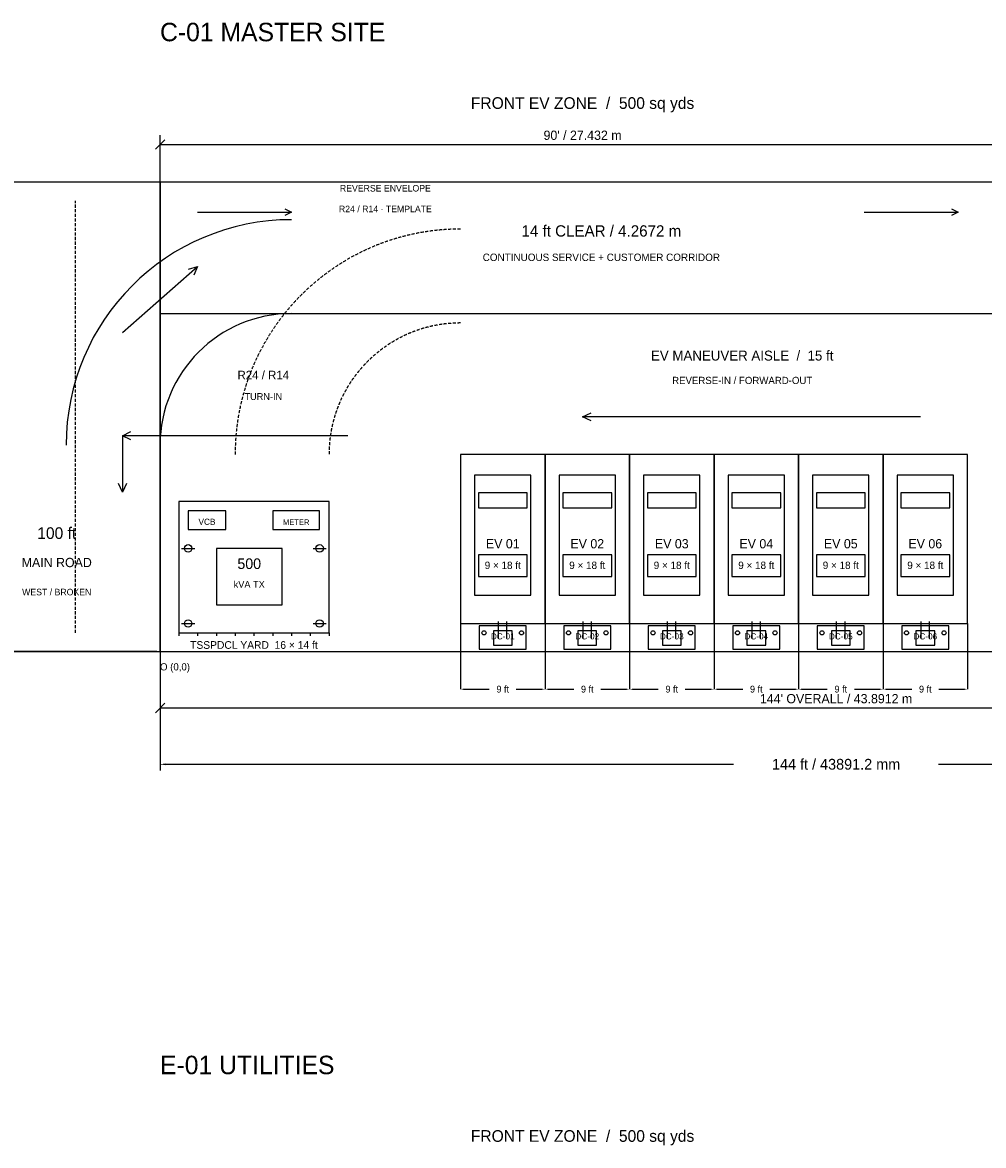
# Model space of a CAD drawing. Header units: millimetres. Extents: x -30480 to 47444, y -68489 to 20423.
# Tile 5 of 6: x -4466 to 26732, y -16031 to 20423. Entities that reach past the tile are written whole.
import ezdxf
from ezdxf.enums import TextEntityAlignment as Align

# ---------------------------------------------------------------- set-up
doc = ezdxf.new("R2010")
doc.units = ezdxf.units.MM
doc.linetypes.add('DASHED', pattern=[150, 100, -50])
for name, color, linetype, lineweight, true_color in [('DIMENSIONS', 8, 'Continuous', 25, 0x526765), ('DRIVEWAY_14FT', 4, 'Continuous', 25, 0x15796f), ('EARTHING', 3, 'Continuous', 25, 0x63825c), ('EV_BAYS', 3, 'Continuous', 25, 0x15796f), ('FURNITURE', 8, 'Continuous', 25, 0x526765), ('PLOT_BOUNDARY', 7, 'Continuous', 25, 0x183335), ('ROAD', 8, 'Continuous', 25, 0x526765), ('SWEPT_PATH_ARCS', 30, 'Continuous', 25, 0xb8562d), ('TEXT', 7, 'Continuous', 25, 0x183335), ('TSSPDCL_YARD', 30, 'Continuous', 25, 0xb8562d)]:
    doc.layers.add(name, color=color, linetype=linetype, lineweight=lineweight, true_color=true_color)
doc.dimstyles.get("Standard").update_dxf_attribs({"dimtxt": 2.5, "dimasz": 2.5, "dimexe": 1.25, "dimexo": 0.625, "dimtad": 1, "dimcen": 2.5, "dimazin": 3, "dimtfac": 1, "dimtmove": 0, "dimatfit": 3})

# ---------------------------------------------------------------- blocks, each defined once
blk = doc.blocks.new('_CLOSEDFILLED')
at = {"color": 0, "linetype": 'BYBLOCK'}
blk.add_solid([(-1, 0.16), (0, 0), (-1, -0.16)], dxfattribs=at)
blk = doc.blocks.new('*D1')
for p, q in [((0, -100), (0, -3857.6)), ((43891.2, -100), (43891.2, -3857.6)), ((180, -3657.6), (18620.6, -3657.6)), ((25270.6, -3657.6), (43711.2, -3657.6))]:
    blk.add_line(p, q)
at = {"layer": 'Defpoints'}
for p in [(0, 0), (43891.2, 0), (0, -3657.6)]:
    blk.add_point(p, dxfattribs=at)
at = {"layer": 'DIMENSIONS', "xscale": 180, "yscale": 180, "rotation": 180}
blk.add_blockref('_CLOSEDFILLED', (0, -3657.6), dxfattribs=at)
at = {"layer": 'DIMENSIONS', "xscale": 180, "yscale": 180}
blk.add_blockref('_CLOSEDFILLED', (43891.2, -3657.6), dxfattribs=at)
at = {"layer": 'DIMENSIONS', "insert": (21945.6, -3657.6), "char_height": 350, "attachment_point": 5}
blk.add_mtext('144 ft / 43891.2 mm', dxfattribs=at)
blk = doc.blocks.new('*D2')
for p, q in [((-100, 15240), (-8734.4, 15240)), ((-8534.4, 10770), (-8534.4, 15060)), ((-8534.4, 180), (-8534.4, 4470)), ((-100, 0), (-8734.4, 0))]:
    blk.add_line(p, q)
at = {"layer": 'Defpoints'}
for p in [(0, 15240), (-8534.4, 0), (0, 0)]:
    blk.add_point(p, dxfattribs=at)
at = {"layer": 'DIMENSIONS', "xscale": 180, "yscale": 180}
for p, rotation in [((-8534.4, 15240), 90), ((-8534.4, 0), 270)]:
    blk.add_blockref('_CLOSEDFILLED', p, dxfattribs=dict(at, rotation=rotation))
at = {"layer": 'DIMENSIONS', "insert": (-8534.4, 7620), "char_height": 350, "attachment_point": 5, "rotation": 90}
blk.add_mtext('50 ft / 15240.0 mm', dxfattribs=at)
blk = doc.blocks.new('*D4')
for p, q in [((9753.6, 914.4), (9753.6, -1219.2)), ((12496.8, 914.4), (12496.8, -1219.2)), ((9853.6, -1219.2), (10685.2, -1219.2)), ((11565.2, -1219.2), (12396.8, -1219.2))]:
    blk.add_line(p, q)
at = {"layer": 'Defpoints'}
for p in [(9753.6, 914.4), (12496.8, 914.4), (9753.6, -1219.2)]:
    blk.add_point(p, dxfattribs=at)
at = {"layer": 'DIMENSIONS', "xscale": 100, "yscale": 100, "rotation": 180}
blk.add_blockref('_CLOSEDFILLED', (9753.6, -1219.2), dxfattribs=at)
at = {"layer": 'DIMENSIONS', "xscale": 100, "yscale": 100}
blk.add_blockref('_CLOSEDFILLED', (12496.8, -1219.2), dxfattribs=at)
at = {"layer": 'DIMENSIONS', "insert": (11125.2, -1219.2), "char_height": 220, "attachment_point": 5}
blk.add_mtext('9 ft', dxfattribs=at)
blk = doc.blocks.new('*D5')
for p, q in [((12496.8, 914.4), (12496.8, -1219.2)), ((15240, 914.4), (15240, -1219.2)), ((12596.8, -1219.2), (13428.4, -1219.2)), ((14308.4, -1219.2), (15140, -1219.2))]:
    blk.add_line(p, q)
at = {"layer": 'Defpoints'}
for p in [(12496.8, 914.4), (15240, 914.4), (12496.8, -1219.2)]:
    blk.add_point(p, dxfattribs=at)
at = {"layer": 'DIMENSIONS', "xscale": 100, "yscale": 100, "rotation": 180}
blk.add_blockref('_CLOSEDFILLED', (12496.8, -1219.2), dxfattribs=at)
at = {"layer": 'DIMENSIONS', "xscale": 100, "yscale": 100}
blk.add_blockref('_CLOSEDFILLED', (15240, -1219.2), dxfattribs=at)
at = {"layer": 'DIMENSIONS', "insert": (13868.4, -1219.2), "char_height": 220, "attachment_point": 5}
blk.add_mtext('9 ft', dxfattribs=at)
blk = doc.blocks.new('*D6')
for p, q in [((15240, 914.4), (15240, -1219.2)), ((17983.2, 914.4), (17983.2, -1219.2)), ((15340, -1219.2), (16171.6, -1219.2)), ((17051.6, -1219.2), (17883.2, -1219.2))]:
    blk.add_line(p, q)
at = {"layer": 'Defpoints'}
for p in [(15240, 914.4), (17983.2, 914.4), (15240, -1219.2)]:
    blk.add_point(p, dxfattribs=at)
at = {"layer": 'DIMENSIONS', "xscale": 100, "yscale": 100, "rotation": 180}
blk.add_blockref('_CLOSEDFILLED', (15240, -1219.2), dxfattribs=at)
at = {"layer": 'DIMENSIONS', "xscale": 100, "yscale": 100}
blk.add_blockref('_CLOSEDFILLED', (17983.2, -1219.2), dxfattribs=at)
at = {"layer": 'DIMENSIONS', "insert": (16611.6, -1219.2), "char_height": 220, "attachment_point": 5}
blk.add_mtext('9 ft', dxfattribs=at)
blk = doc.blocks.new('*D7')
for p, q in [((17983.2, 914.4), (17983.2, -1219.2)), ((20726.4, 914.4), (20726.4, -1219.2)), ((18083.2, -1219.2), (18914.8, -1219.2)), ((19794.8, -1219.2), (20626.4, -1219.2))]:
    blk.add_line(p, q)
at = {"layer": 'Defpoints'}
for p in [(17983.2, 914.4), (20726.4, 914.4), (17983.2, -1219.2)]:
    blk.add_point(p, dxfattribs=at)
at = {"layer": 'DIMENSIONS', "xscale": 100, "yscale": 100, "rotation": 180}
blk.add_blockref('_CLOSEDFILLED', (17983.2, -1219.2), dxfattribs=at)
at = {"layer": 'DIMENSIONS', "xscale": 100, "yscale": 100}
blk.add_blockref('_CLOSEDFILLED', (20726.4, -1219.2), dxfattribs=at)
at = {"layer": 'DIMENSIONS', "insert": (19354.8, -1219.2), "char_height": 220, "attachment_point": 5}
blk.add_mtext('9 ft', dxfattribs=at)
blk = doc.blocks.new('*D8')
for p, q in [((20726.4, 914.4), (20726.4, -1219.2)), ((23469.6, 914.4), (23469.6, -1219.2)), ((20826.4, -1219.2), (21658, -1219.2)), ((22538, -1219.2), (23369.6, -1219.2))]:
    blk.add_line(p, q)
at = {"layer": 'Defpoints'}
for p in [(20726.4, 914.4), (23469.6, 914.4), (20726.4, -1219.2)]:
    blk.add_point(p, dxfattribs=at)
at = {"layer": 'DIMENSIONS', "xscale": 100, "yscale": 100, "rotation": 180}
blk.add_blockref('_CLOSEDFILLED', (20726.4, -1219.2), dxfattribs=at)
at = {"layer": 'DIMENSIONS', "xscale": 100, "yscale": 100}
blk.add_blockref('_CLOSEDFILLED', (23469.6, -1219.2), dxfattribs=at)
at = {"layer": 'DIMENSIONS', "insert": (22098, -1219.2), "char_height": 220, "attachment_point": 5}
blk.add_mtext('9 ft', dxfattribs=at)
blk = doc.blocks.new('*D9')
for p, q in [((23469.6, 914.4), (23469.6, -1219.2)), ((26212.8, 914.4), (26212.8, -1219.2)), ((23569.6, -1219.2), (24401.2, -1219.2)), ((25281.2, -1219.2), (26112.8, -1219.2))]:
    blk.add_line(p, q)
at = {"layer": 'Defpoints'}
for p in [(23469.6, 914.4), (26212.8, 914.4), (23469.6, -1219.2)]:
    blk.add_point(p, dxfattribs=at)
at = {"layer": 'DIMENSIONS', "xscale": 100, "yscale": 100, "rotation": 180}
blk.add_blockref('_CLOSEDFILLED', (23469.6, -1219.2), dxfattribs=at)
at = {"layer": 'DIMENSIONS', "xscale": 100, "yscale": 100}
blk.add_blockref('_CLOSEDFILLED', (26212.8, -1219.2), dxfattribs=at)
at = {"layer": 'DIMENSIONS', "insert": (24841.2, -1219.2), "char_height": 220, "attachment_point": 5}
blk.add_mtext('9 ft', dxfattribs=at)

msp = doc.modelspace()

# ---------------------------------------------------------------- linework, layer by layer
at = {"layer": 'DIMENSIONS'}
for p, q in [((-152.4, 16306.8), (152.4, 16611.6)), ((0, 15240), (0, 16764)), ((0, 16459.2), (27432, 16459.2)), ((0, 0), (0, -2133.6)), ((-152.4, -1981.2), (152.4, -1676.4)), ((0, -1828.8), (43891.2, -1828.8))]:
    msp.add_line(p, q, dxfattribs=at)
at = {"layer": 'DRIVEWAY_14FT'}
for p, q in [((1219.2, 14264.64), (4267.2, 14264.64)), ((22860, 14264.64), (25908, 14264.64)), ((-1219.2, 10363.2), (1219.2, 12496.8))]:
    msp.add_line(p, q, dxfattribs=at)
msp.add_lwpolyline([(0, 10972.8), (43891.2, 10972.8), (43891.2, 15240), (0, 15240)], close=True, dxfattribs=at)
for points in [[(4047.635, 14370.702), (4267.2, 14264.64), (4047.635, 14158.578)], [(25688.435, 14370.702), (25908, 14264.64), (25688.435, 14158.578)], [(925.348, 12415.844), (1219.2, 12496.8), (1099.953, 12216.295)]]:
    msp.add_lwpolyline(points, dxfattribs=at)
at = {"layer": 'EARTHING'}
for p, q in [((701.04, 3352.8), (1127.76, 3352.8)), ((4968.24, 3352.8), (5394.96, 3352.8)), ((701.04, 914.4), (1127.76, 914.4)), ((4968.24, 914.4), (5394.96, 914.4))]:
    msp.add_line(p, q, dxfattribs=at)
for centre in [(914.4, 3352.8), (5181.6, 3352.8), (914.4, 914.4), (5181.6, 914.4)]:
    msp.add_circle(centre, 121.92, dxfattribs=at)
at = {"layer": 'EV_BAYS'}
for p, q in [((24688.8, 7620), (13716, 7620)), ((6096, 7010.4), (-1219.2, 7010.4)), ((-1219.2, 7010.4), (-1219.2, 5181.6)), ((10988.04, 426.72), (10988.04, 975.36)), ((11262.36, 426.72), (11262.36, 975.36)), ((13731.24, 426.72), (13731.24, 975.36)), ((14005.56, 426.72), (14005.56, 975.36)), ((16474.44, 426.72), (16474.44, 975.36)), ((16748.76, 426.72), (16748.76, 975.36)), ((19217.64, 426.72), (19217.64, 975.36)), ((19491.96, 426.72), (19491.96, 975.36)), ((21960.84, 426.72), (21960.84, 975.36)), ((22235.16, 426.72), (22235.16, 975.36)), ((24704.04, 426.72), (24704.04, 975.36)), ((24978.36, 426.72), (24978.36, 975.36))]:
    msp.add_line(p, q, dxfattribs=at)
for points in [[(13990.456, 7487.423), (13716, 7620), (13990.456, 7752.577)], [(-944.744, 6877.823), (-1219.2, 7010.4), (-944.744, 7142.977)], [(-1086.623, 5456.056), (-1219.2, 5181.6), (-1351.777, 5456.056)]]:
    msp.add_lwpolyline(points, dxfattribs=at)
for points in [[(9753.6, 914.4), (12496.8, 914.4), (12496.8, 6400.8), (9753.6, 6400.8)], [(12496.8, 914.4), (15240, 914.4), (15240, 6400.8), (12496.8, 6400.8)], [(15240, 914.4), (17983.2, 914.4), (17983.2, 6400.8), (15240, 6400.8)], [(17983.2, 914.4), (20726.4, 914.4), (20726.4, 6400.8), (17983.2, 6400.8)], [(20726.4, 914.4), (23469.6, 914.4), (23469.6, 6400.8), (20726.4, 6400.8)], [(23469.6, 914.4), (26212.8, 914.4), (26212.8, 6400.8), (23469.6, 6400.8)], [(10363.2, 76.2), (11887.2, 76.2), (11887.2, 838.2), (10363.2, 838.2)], [(13106.4, 76.2), (14630.4, 76.2), (14630.4, 838.2), (13106.4, 838.2)], [(15849.6, 76.2), (17373.6, 76.2), (17373.6, 838.2), (15849.6, 838.2)], [(18592.8, 76.2), (20116.8, 76.2), (20116.8, 838.2), (18592.8, 838.2)], [(21336, 76.2), (22860, 76.2), (22860, 838.2), (21336, 838.2)], [(24079.2, 76.2), (25603.2, 76.2), (25603.2, 838.2), (24079.2, 838.2)], [(10820.4, 213.36), (11430, 213.36), (11430, 670.56), (10820.4, 670.56)], [(13563.6, 213.36), (14173.2, 213.36), (14173.2, 670.56), (13563.6, 670.56)], [(16306.8, 213.36), (16916.4, 213.36), (16916.4, 670.56), (16306.8, 670.56)], [(19050, 213.36), (19659.6, 213.36), (19659.6, 670.56), (19050, 670.56)], [(21793.2, 213.36), (22402.8, 213.36), (22402.8, 670.56), (21793.2, 670.56)], [(24536.4, 213.36), (25146, 213.36), (25146, 670.56), (24536.4, 670.56)]]:
    msp.add_lwpolyline(points, close=True, dxfattribs=at)
for centre in [(10515.6, 609.6), (11734.8, 609.6), (13258.8, 609.6), (14478, 609.6), (16002, 609.6), (17221.2, 609.6), (18745.2, 609.6), (19964.4, 609.6), (21488.4, 609.6), (22707.6, 609.6), (24231.6, 609.6), (25450.8, 609.6)]:
    msp.add_circle(centre, 67.056, dxfattribs=at)
at = {"layer": 'FURNITURE'}
for points in [[(10210.8, 1828.8), (12039.6, 1828.8), (12039.6, 5730.24), (10210.8, 5730.24)], [(12954, 1828.8), (14782.8, 1828.8), (14782.8, 5730.24), (12954, 5730.24)], [(15697.2, 1828.8), (17526, 1828.8), (17526, 5730.24), (15697.2, 5730.24)], [(18440.4, 1828.8), (20269.2, 1828.8), (20269.2, 5730.24), (18440.4, 5730.24)], [(21183.6, 1828.8), (23012.4, 1828.8), (23012.4, 5730.24), (21183.6, 5730.24)], [(23926.8, 1828.8), (25755.6, 1828.8), (25755.6, 5730.24), (23926.8, 5730.24)], [(10332.72, 4663.44), (11917.68, 4663.44), (11917.68, 5151.12), (10332.72, 5151.12)], [(13075.92, 4663.44), (14660.88, 4663.44), (14660.88, 5151.12), (13075.92, 5151.12)], [(15819.12, 4663.44), (17404.08, 4663.44), (17404.08, 5151.12), (15819.12, 5151.12)], [(18562.32, 4663.44), (20147.28, 4663.44), (20147.28, 5151.12), (18562.32, 5151.12)], [(21305.52, 4663.44), (22890.48, 4663.44), (22890.48, 5151.12), (21305.52, 5151.12)], [(24048.72, 4663.44), (25633.68, 4663.44), (25633.68, 5151.12), (24048.72, 5151.12)], [(10332.72, 2438.4), (11917.68, 2438.4), (11917.68, 3139.44), (10332.72, 3139.44)], [(13075.92, 2438.4), (14660.88, 2438.4), (14660.88, 3139.44), (13075.92, 3139.44)], [(15819.12, 2438.4), (17404.08, 2438.4), (17404.08, 3139.44), (15819.12, 3139.44)], [(18562.32, 2438.4), (20147.28, 2438.4), (20147.28, 3139.44), (18562.32, 3139.44)], [(21305.52, 2438.4), (22890.48, 2438.4), (22890.48, 3139.44), (21305.52, 3139.44)], [(24048.72, 2438.4), (25633.68, 2438.4), (25633.68, 3139.44), (24048.72, 3139.44)]]:
    msp.add_lwpolyline(points, close=True, dxfattribs=at)
at = {"layer": 'PLOT_BOUNDARY'}
msp.add_lwpolyline([(0, 0), (43891.2, 0), (43891.2, 15240), (0, 15240)], close=True, dxfattribs=at)
at = {"layer": 'ROAD', "linetype": 'DASHED'}
msp.add_line((-2743.2, 609.6), (-2743.2, 14630.4), dxfattribs=at)
at = {"layer": 'ROAD'}
for points in [[(-30480, 0), (0, 0), (0, 15240), (-30480, 15240)], [(-6705.6, 0), (0, 0), (0, 15240), (-6705.6, 15240)]]:
    msp.add_lwpolyline(points, close=True, dxfattribs=at)
at = {"layer": 'SWEPT_PATH_ARCS'}
for radius in [7315.2, 4267.2]:
    msp.add_arc((4267.2, 6705.6), radius, 90, 180, dxfattribs=at)
at = {"layer": 'SWEPT_PATH_ARCS', "linetype": 'DASHED'}
for radius in [7315.2, 4267.2]:
    msp.add_arc((9753.6, 6400.8), radius, 90, 180, dxfattribs=at)
at = {"layer": 'TSSPDCL_YARD'}
for p, q in [((609.6, 609.6), (609.6, 518.16)), ((1219.2, 609.6), (1219.2, 518.16)), ((1828.8, 609.6), (1828.8, 518.16)), ((2438.4, 609.6), (2438.4, 518.16)), ((3048, 609.6), (3048, 518.16)), ((3657.6, 609.6), (3657.6, 518.16)), ((4267.2, 609.6), (4267.2, 518.16)), ((4876.8, 609.6), (4876.8, 518.16)), ((5486.4, 609.6), (5486.4, 518.16))]:
    msp.add_line(p, q, dxfattribs=at)
for points in [[(609.6, 609.6), (5486.4, 609.6), (5486.4, 4876.8), (609.6, 4876.8)], [(914.4, 3962.4), (2133.6, 3962.4), (2133.6, 4572), (914.4, 4572)], [(3657.6, 3962.4), (5181.6, 3962.4), (5181.6, 4572), (3657.6, 4572)], [(1828.8, 1524), (3962.4, 1524), (3962.4, 3352.8), (1828.8, 3352.8)]]:
    msp.add_lwpolyline(points, close=True, dxfattribs=at)

# ---------------------------------------------------------------- texts
at = {"layer": 'DIMENSIONS'}
for s, p in [("90' / 27.432 m", (13716, 16611.6)), ("144' OVERALL / 43.8912 m", (21945.6, -1676.4))]:
    msp.add_text(s, height=300.3804, dxfattribs=at).set_placement(p, align=Align.CENTER)
msp.add_text('O (0,0)', height=233.6292, dxfattribs=at).set_placement((0, -609.6))
at = {"layer": 'DRIVEWAY_14FT'}
for s, height, p in [('14 ft CLEAR / 4.2672 m', 367.1316, (14325.6, 13472.16)), ('CONTINUOUS SERVICE + CUSTOMER CORRIDOR', 240.30432, (14325.6, 12679.68))]:
    msp.add_text(s, height=height, dxfattribs=at).set_placement(p, align=Align.CENTER)
at = {"layer": 'EV_BAYS'}
for s, height, p in [('EV MANEUVER AISLE  /  15 ft', 322.6308, (18897.6, 9448.8)), ('REVERSE-IN / FORWARD-OUT', 233.6292, (18897.6, 8686.8)), ('EV 01', 300.3804, (11125.2, 3352.8)), ('EV 02', 300.3804, (13868.4, 3352.8)), ('EV 03', 300.3804, (16611.6, 3352.8)), ('EV 04', 300.3804, (19354.8, 3352.8)), ('EV 05', 300.3804, (22098, 3352.8)), ('EV 06', 300.3804, (24841.2, 3352.8)), ('9 × 18 ft', 240.3043, (11125.2, 2682.24)), ('9 × 18 ft', 240.3043, (13868.4, 2682.24)), ('9 × 18 ft', 240.3043, (16611.6, 2682.24)), ('9 × 18 ft', 240.3043, (19354.8, 2682.24)), ('9 × 18 ft', 240.3043, (22098, 2682.24)), ('9 × 18 ft', 240.3043, (24841.2, 2682.24)), ('DC-01', 200.2536, (11125.2, 396.24)), ('DC-02', 200.2536, (13868.4, 396.24)), ('DC-03', 200.2536, (16611.6, 396.24)), ('DC-04', 200.2536, (19354.8, 396.24)), ('DC-05', 200.2536, (22098, 396.24)), ('DC-06', 200.2536, (24841.2, 396.24))]:
    msp.add_text(s, height=height, dxfattribs=at).set_placement(p, align=Align.CENTER)
at = {"layer": 'ROAD'}
for s, height, p in [('100 ft', 378.2568, (-3352.8, 3657.6)), ('MAIN ROAD', 300.3804, (-3352.8, 2743.2)), ('WEST / BROKEN', 211.3788, (-3352.8, 1828.8))]:
    msp.add_text(s, height=height, dxfattribs=at).set_placement(p, align=Align.CENTER)
at = {"layer": 'SWEPT_PATH_ARCS'}
for s, height, p in [('REVERSE ENVELOPE', 211.3788, (7315.2, 14935.2)), ('R24 / R14 · TEMPLATE', 211.3788, (7315.2, 14264.64)), ('R24 / R14', 278.13, (3352.8, 8839.2)), ('TURN-IN', 222.504, (3352.8, 8168.64))]:
    msp.add_text(s, height=height, dxfattribs=at).set_placement(p, align=Align.CENTER)
at = {"layer": 'TEXT'}
for s, p in [('C-01 MASTER SITE', (0, 19812)), ('E-01 UTILITIES', (0, -13716))]:
    msp.add_text(s, height=600, dxfattribs=at).set_placement(p)
for s, height, p in [('FRONT EV ZONE  /  500 sq yds', 378.2568, (13716, 17617.44)), ('VCB', 200.2536, (1524, 4114.8)), ('METER', 178.0032, (4419.6, 4114.8)), ('FRONT EV ZONE  /  500 sq yds', 378.2568, (13716, -15910.56))]:
    msp.add_text(s, height=height, dxfattribs=at).set_placement(p, align=Align.CENTER)
at = {"layer": 'TSSPDCL_YARD'}
for s, height, p in [('500', 344.8812, (2895.6, 2682.24)), ('kVA TX', 222.504, (2895.6, 2072.64)), ('TSSPDCL YARD  16 × 14 ft', 249.20448, (3048, 91.44))]:
    msp.add_text(s, height=height, dxfattribs=at).set_placement(p, align=Align.CENTER)

# ---------------------------------------------------------------- dimensions: what is measured, and where the dimension line sits
at = {"layer": 'DIMENSIONS'}
dim = msp.add_linear_dim(base=(-8534.4, 0), p1=(0, 0), p2=(0, 15240), angle=90, text='50 ft / 15240.0 mm', dimstyle='Standard', override={"dimtxt": 350, "dimasz": 180, "dimexe": 200, "dimexo": 100}, dxfattribs=at)
dim.commit()
dim.dimension.update_dxf_attribs({"geometry": '*D2', "text_midpoint": (-8534.4, 7620)})
for base, p1, p2, text, override, picture, middle in [((9753.6, -1219.2), (9753.6, 914.4), (12496.8, 914.4), '9 ft', {"dimtxt": 220, "dimasz": 100}, '*D4', (11125.2, -1219.2)), ((12496.8, -1219.2), (12496.8, 914.4), (15240, 914.4), '9 ft', {"dimtxt": 220, "dimasz": 100}, '*D5', (13868.4, -1219.2)), ((15240, -1219.2), (15240, 914.4), (17983.2, 914.4), '9 ft', {"dimtxt": 220, "dimasz": 100}, '*D6', (16611.6, -1219.2)), ((17983.2, -1219.2), (17983.2, 914.4), (20726.4, 914.4), '9 ft', {"dimtxt": 220, "dimasz": 100}, '*D7', (19354.8, -1219.2)), ((20726.4, -1219.2), (20726.4, 914.4), (23469.6, 914.4), '9 ft', {"dimtxt": 220, "dimasz": 100}, '*D8', (22098, -1219.2)), ((23469.6, -1219.2), (23469.6, 914.4), (26212.8, 914.4), '9 ft', {"dimtxt": 220, "dimasz": 100}, '*D9', (24841.2, -1219.2)), ((0, -3657.6), (0, 0), (43891.2, 0), '144 ft / 43891.2 mm', {"dimtxt": 350, "dimasz": 180, "dimexe": 200, "dimexo": 100}, '*D1', (21945.6, -3657.6))]:
    dim = msp.add_linear_dim(base=base, p1=p1, p2=p2, text=text, dimstyle='Standard', override=override, dxfattribs=at)
    dim.commit()
    dim.dimension.update_dxf_attribs({"geometry": picture, "text_midpoint": middle})

doc.saveas('drawing.dxf')
